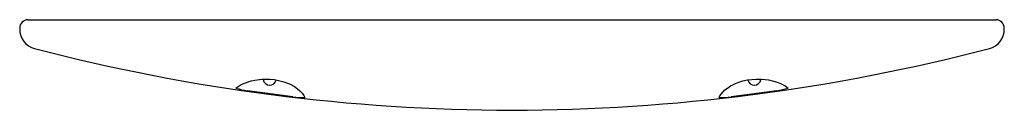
# Model space of a CAD drawing. Header units: millimetres. Extents: x 1001.761 to 1002.361, y 171.028 to 171.083.
import ezdxf

# ---------------------------------------------------------------- set-up
doc = ezdxf.new("R2010")
doc.units = ezdxf.units.MM
doc.layers.add('SANINDUSA', color=3, linetype='Continuous')

msp = doc.modelspace()

# ---------------------------------------------------------------- linework, layer by layer
at = {"layer": 'SANINDUSA'}
for p, q in [((1001.7664, 171.08318), (1001.77383, 171.08318)), ((1001.77383, 171.08318), (1001.77472, 171.08318)), ((1001.77472, 171.08318), (1001.7872, 171.08318)), ((1001.7872, 171.08318), (1001.78835, 171.08318)), ((1001.78835, 171.08318), (1002.33386, 171.08318)), ((1002.33386, 171.08318), (1002.33517, 171.08318)), ((1002.33517, 171.08318), (1002.34766, 171.08318)), ((1002.34766, 171.08318), (1002.34857, 171.08318)), ((1002.34857, 171.08318), (1002.35597, 171.08318)), ((1001.76139, 171.07818), (1001.76139, 171.07738)), ((1002.36098, 171.07738), (1002.36098, 171.07818)), ((1002.36098, 171.07818), (1002.36099, 171.07818)), ((1002.36099, 171.07738), (1002.36098, 171.07738)), ((1002.36099, 171.07738), (1002.36099, 171.07818))]:
    msp.add_line(p, q, dxfattribs=at)
at = {"layer": 'SANINDUSA', "flags": 128}
for points in [[(1001.893, 171.04173), (1001.89303, 171.04176), (1001.89441, 171.04276), (1001.89631, 171.04385), (1001.89889, 171.04497), (1001.90047, 171.04553), (1001.90234, 171.04607), (1001.90462, 171.04657), (1001.90745, 171.04699), (1001.90895, 171.04712), (1001.91063, 171.04719), (1001.91217, 171.04719), (1001.91383, 171.04713), (1001.9165, 171.04686), (1001.91905, 171.04641), (1001.92071, 171.04601), (1001.92219, 171.04558), (1001.92438, 171.0448), (1001.92619, 171.044), (1001.92873, 171.04261), (1001.93062, 171.04129), (1001.93204, 171.04008), (1001.93352, 171.03853), (1001.9345, 171.0372), (1001.93512, 171.03608)], [(1002.18725, 171.03609), (1002.18771, 171.03694), (1002.18852, 171.03812), (1002.18972, 171.03949), (1002.19087, 171.04058), (1002.19237, 171.04176), (1002.19433, 171.04302), (1002.19571, 171.04377), (1002.19736, 171.04454), (1002.19936, 171.04532), (1002.20179, 171.04606), (1002.20465, 171.04668), (1002.2073, 171.04703), (1002.20991, 171.0472), (1002.21159, 171.0472), (1002.21312, 171.04714), (1002.21543, 171.04694), (1002.21739, 171.04665), (1002.22041, 171.04599), (1002.22276, 171.04526), (1002.22464, 171.04451), (1002.22747, 171.04307), (1002.22937, 171.04174)], [(1001.92767, 171.03647), (1001.92172, 171.03721), (1001.9001, 171.04015)], [(1002.22227, 171.04015), (1002.21633, 171.0393), (1002.1947, 171.03648)]]:
    msp.add_lwpolyline(points, dxfattribs=at)
at = {"layer": 'SANINDUSA'}
for centre, radius, start, end in [((1001.77341, 171.07739), 0.01201, 180.05737, 255.54514), ((1002.34897, 171.07739), 0.01201, 284.44978, 359.94595), ((1002.0631, 172.1898), 1.16152, 255.40464, 269.90547), ((1002.05889, 172.19271), 1.16444, 270.11284, 284.57717), ((1001.90301, 171.06985), 0.02984, 250.41008, 264.41787), ((1002.21795, 171.07612), 0.03623, 276.84477, 288.37263), ((1001.93322, 171.07127), 0.03524, 260.94104, 273.08602), ((1002.18917, 171.07114), 0.03511, 266.87816, 279.06843)]:
    msp.add_arc(centre, radius, start, end, dxfattribs=at)
for centre, major_axis, ratio, start_param, end_param in [((1001.7664, 171.07818), (0.005, 0), 0.999088, 1.570796, 3.141593), ((1002.35597, 171.07818), (0.005, 0), 0.999088, 0, 1.570796), ((1001.91369, 171.04746), (0, 0.00406), 0.985496, 1.688525, 3.141593), ((1001.91369, 171.04746), (0, 0.00406), 0.985496, 3.141593, 4.484069), ((1002.20869, 171.04746), (0, 0.00406), 0.985496, 1.799436, 3.141593), ((1002.20869, 171.04746), (0, 0.00406), 0.985496, 3.141593, 4.59466)]:
    msp.add_ellipse(centre, major_axis=major_axis, ratio=ratio, start_param=start_param, end_param=end_param, dxfattribs=at)

doc.saveas('drawing.dxf')
